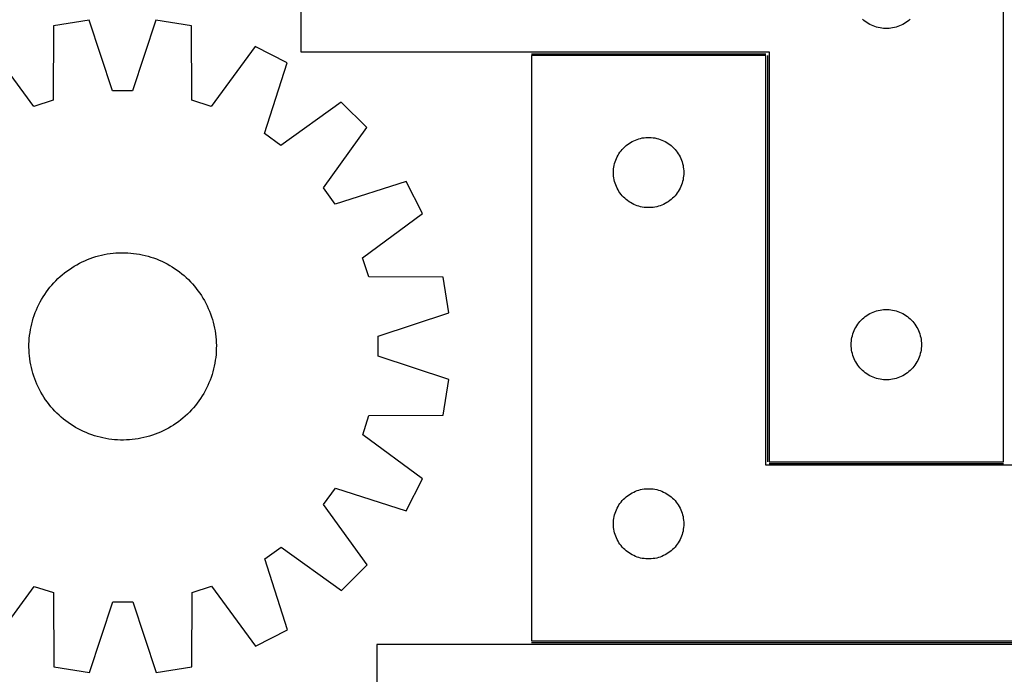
# Model space of a CAD drawing. Header units: millimetres. Extents: x 7 to 1493, y 7 to 2993.
# Tile 6 of 14: x 291 to 711, y 2367 to 2646. Entities that reach past the tile are written whole.
import ezdxf

# ---------------------------------------------------------------- set-up
doc = ezdxf.new("R2010")
doc.units = ezdxf.units.MM
doc.layers.add('COMMON', color=5, linetype='CONTINUOUS', true_color=0x0000ff)
doc.layers.add('CUT', color=7, linetype='CONTINUOUS', true_color=0x000000)

msp = doc.modelspace()

# ---------------------------------------------------------------- linework, layer by layer
at = {"layer": 'COMMON'}
for p, q in [((509.208277, 2631.657263), (609.208277, 2631.657263)), ((609.958277, 2630.907263), (609.958277, 2457.407264)), ((610.708278, 2456.657263), (710.708278, 2456.657263)), ((743.116119, 2380.157263), (509.208277, 2380.157263))]:
    msp.add_line(p, q, dxfattribs=at)
at = {"layer": 'CUT'}
for p, q in [((410.708278, 2707.407264), (410.708278, 2632.407264)), ((710.708278, 2457.407264), (710.708278, 2707.407264)), ((320.298349, 2645.938446), (305.103215, 2643.522162)), ((330.299204, 2615.789521), (320.298349, 2645.938446)), ((348.837191, 2645.956053), (338.873546, 2615.794811)), ((364.035296, 2643.558521), (348.837191, 2645.956053)), ((651.09938, 2645.889057), (650.519178, 2646.398984)), ((651.705064, 2645.409675), (651.09938, 2645.889057)), ((652.334622, 2644.962109), (651.705064, 2645.409675)), ((652.986386, 2644.547545), (652.334622, 2644.962109)), ((653.658627, 2644.167082), (652.986386, 2644.547545)), ((668.43017, 2644.547545), (667.757929, 2644.167082)), ((669.081934, 2644.962109), (668.43017, 2644.547545)), ((669.711492, 2645.409675), (669.081934, 2644.962109)), ((670.317176, 2645.889057), (669.711492, 2645.409675)), ((670.897378, 2646.398984), (670.317176, 2645.889057)), ((305.103215, 2643.522162), (304.947561, 2611.75818)), ((364.230144, 2611.794756), (364.035296, 2643.558521)), ((654.349562, 2643.82173), (653.658627, 2644.167082)), ((655.05736, 2643.512405), (654.349562, 2643.82173)), ((655.780142, 2643.239926), (655.05736, 2643.512405)), ((656.515994, 2643.005016), (655.780142, 2643.239926)), ((657.262962, 2642.808299), (656.515994, 2643.005016)), ((658.019067, 2642.650295), (657.262962, 2642.808299)), ((658.782303, 2642.531424), (658.019067, 2642.650295)), ((659.550646, 2642.452001), (658.782303, 2642.531424)), ((660.322059, 2642.412237), (659.550646, 2642.452001)), ((661.094497, 2642.412237), (660.322059, 2642.412237)), ((661.86591, 2642.452001), (661.094497, 2642.412237)), ((662.634253, 2642.531424), (661.86591, 2642.452001)), ((663.397489, 2642.650295), (662.634253, 2642.531424)), ((664.153594, 2642.808299), (663.397489, 2642.650295)), ((664.900563, 2643.005016), (664.153594, 2642.808299)), ((665.636414, 2643.239926), (664.900563, 2643.005016)), ((666.359196, 2643.512405), (665.636414, 2643.239926)), ((667.066994, 2643.82173), (666.359196, 2643.512405)), ((667.757929, 2644.167082), (667.066994, 2643.82173)), ((296.794512, 2609.103532), (277.966604, 2634.686429)), ((391.182789, 2634.756279), (372.386463, 2609.150169)), ((404.896167, 2627.779618), (391.182789, 2634.756279)), ((410.708278, 2632.407264), (610.708278, 2632.407264)), ((610.708278, 2632.407264), (610.708278, 2457.407264)), ((395.265935, 2597.510271), (404.896167, 2627.779618)), ((609.208277, 2630.907263), (509.208277, 2630.907263)), ((509.208277, 2630.907263), (509.208277, 2380.907263)), ((609.208277, 2455.907263), (609.208277, 2630.907263)), ((338.873546, 2615.794811), (330.299204, 2615.789521)), ((304.947561, 2611.75818), (296.794512, 2609.103532)), ((372.386463, 2609.150169), (364.230144, 2611.794756)), ((427.994925, 2611.019152), (402.205833, 2592.474679)), ((438.881216, 2600.146286), (427.994925, 2611.019152)), ((420.368578, 2574.334332), (438.881216, 2600.146286)), ((402.205833, 2592.474679), (395.265935, 2597.510271)), ((550.834621, 2593.352418), (551.486385, 2593.766983)), ((551.486385, 2593.766983), (552.158626, 2594.147445)), ((552.158626, 2594.147445), (552.849561, 2594.492797)), ((552.849561, 2594.492797), (553.557359, 2594.802123)), ((553.557359, 2594.802123), (554.280141, 2595.074602)), ((554.280141, 2595.074602), (555.015993, 2595.309511)), ((555.015993, 2595.309511), (555.762961, 2595.506229)), ((555.762961, 2595.506229), (556.519066, 2595.664232)), ((556.519066, 2595.664232), (557.282302, 2595.783103)), ((557.282302, 2595.783103), (558.050645, 2595.862526)), ((558.050645, 2595.862526), (558.822058, 2595.90229)), ((558.822058, 2595.90229), (559.594496, 2595.90229)), ((559.594496, 2595.90229), (560.365909, 2595.862526)), ((560.365909, 2595.862526), (561.134252, 2595.783103)), ((561.134252, 2595.783103), (561.897488, 2595.664232)), ((561.897488, 2595.664232), (562.653593, 2595.506229)), ((562.653593, 2595.506229), (563.400562, 2595.309511)), ((563.400562, 2595.309511), (564.136413, 2595.074602)), ((564.136413, 2595.074602), (564.859195, 2594.802123)), ((564.859195, 2594.802123), (565.566993, 2594.492797)), ((565.566993, 2594.492797), (566.257928, 2594.147445)), ((566.257928, 2594.147445), (566.930169, 2593.766983)), ((566.930169, 2593.766983), (567.581933, 2593.352418)), ((546.551644, 2588.957706), (546.982852, 2589.59858)), ((546.982852, 2589.59858), (547.44648, 2590.216405)), ((547.44648, 2590.216405), (547.941298, 2590.809545)), ((547.941298, 2590.809545), (548.465994, 2591.376425)), ((548.465994, 2591.376425), (549.019177, 2591.915544)), ((549.019177, 2591.915544), (549.599379, 2592.42547)), ((549.599379, 2592.42547), (550.205063, 2592.904852)), ((550.205063, 2592.904852), (550.834621, 2593.352418)), ((567.581933, 2593.352418), (568.211491, 2592.904852)), ((568.211491, 2592.904852), (568.817175, 2592.42547)), ((568.817175, 2592.42547), (569.397377, 2591.915544)), ((569.397377, 2591.915544), (569.95056, 2591.376425)), ((569.95056, 2591.376425), (570.475256, 2590.809545)), ((570.475256, 2590.809545), (570.970074, 2590.216405)), ((570.970074, 2590.216405), (571.433702, 2589.59858)), ((571.433702, 2589.59858), (571.86491, 2588.957706)), ((544.702861, 2584.72733), (544.918746, 2585.468986)), ((544.918746, 2585.468986), (545.172525, 2586.198544)), ((545.172525, 2586.198544), (545.463523, 2586.914072)), ((545.463523, 2586.914072), (545.790971, 2587.61367)), ((545.790971, 2587.61367), (546.153998, 2588.295484)), ((546.153998, 2588.295484), (546.551644, 2588.957706)), ((571.86491, 2588.957706), (572.262556, 2588.295484)), ((572.262556, 2588.295484), (572.625583, 2587.61367)), ((572.625583, 2587.61367), (572.953031, 2586.914072)), ((572.953031, 2586.914072), (573.244029, 2586.198544)), ((573.244029, 2586.198544), (573.497808, 2585.468986)), ((573.497808, 2585.468986), (573.713693, 2584.72733)), ((544.208277, 2580.907263), (544.228166, 2581.679444)), ((544.228166, 2581.679444), (544.287779, 2582.449578)), ((544.287779, 2582.449578), (544.386959, 2583.215622)), ((544.386959, 2583.215622), (544.525442, 2583.975544)), ((544.525442, 2583.975544), (544.702861, 2584.72733)), ((573.713693, 2584.72733), (573.891112, 2583.975544)), ((573.891112, 2583.975544), (574.029595, 2583.215622)), ((574.029595, 2583.215622), (574.128775, 2582.449578)), ((574.128775, 2582.449578), (574.188388, 2581.679444)), ((574.188388, 2581.679444), (574.208277, 2580.907263)), ((455.670171, 2577.068227), (425.41273, 2567.400652)), ((462.663749, 2563.363468), (455.670171, 2577.068227)), ((544.228166, 2580.135082), (544.208277, 2580.907263)), ((544.287779, 2579.364948), (544.228166, 2580.135082)), ((544.386959, 2578.598904), (544.287779, 2579.364948)), ((544.525442, 2577.838982), (544.386959, 2578.598904)), ((544.702861, 2577.087196), (544.525442, 2577.838982)), ((544.918746, 2576.345541), (544.702861, 2577.087196)), ((573.713693, 2577.087196), (573.497808, 2576.345541)), ((573.891112, 2577.838982), (573.713693, 2577.087196)), ((574.029595, 2578.598904), (573.891112, 2577.838982)), ((574.128775, 2579.364948), (574.029595, 2578.598904)), ((574.188388, 2580.135082), (574.128775, 2579.364948)), ((574.208277, 2580.907263), (574.188388, 2580.135082)), ((425.41273, 2567.400652), (420.368578, 2574.334332)), ((545.172525, 2575.615982), (544.918746, 2576.345541)), ((545.463523, 2574.900455), (545.172525, 2575.615982)), ((545.790971, 2574.200856), (545.463523, 2574.900455)), ((546.153998, 2573.519042), (545.790971, 2574.200856)), ((546.551644, 2572.85682), (546.153998, 2573.519042)), ((546.982852, 2572.215947), (546.551644, 2572.85682)), ((571.86491, 2572.85682), (571.433702, 2572.215947)), ((572.262556, 2573.519042), (571.86491, 2572.85682)), ((572.625583, 2574.200856), (572.262556, 2573.519042)), ((572.953031, 2574.900455), (572.625583, 2574.200856)), ((573.244029, 2575.615982), (572.953031, 2574.900455)), ((573.497808, 2576.345541), (573.244029, 2575.615982)), ((547.44648, 2571.598121), (546.982852, 2572.215947)), ((547.941298, 2571.004981), (547.44648, 2571.598121)), ((548.465994, 2570.438101), (547.941298, 2571.004981)), ((549.019177, 2569.898983), (548.465994, 2570.438101)), ((549.599379, 2569.389056), (549.019177, 2569.898983)), ((550.205063, 2568.909674), (549.599379, 2569.389056)), ((550.834621, 2568.462108), (550.205063, 2568.909674)), ((568.211491, 2568.909674), (567.581933, 2568.462108)), ((568.817175, 2569.389056), (568.211491, 2568.909674)), ((569.397377, 2569.898983), (568.817175, 2569.389056)), ((569.95056, 2570.438101), (569.397377, 2569.898983)), ((570.475256, 2571.004981), (569.95056, 2570.438101)), ((570.970074, 2571.598121), (570.475256, 2571.004981)), ((571.433702, 2572.215947), (570.970074, 2571.598121)), ((551.486385, 2568.047544), (550.834621, 2568.462108)), ((552.158626, 2567.667081), (551.486385, 2568.047544)), ((552.849561, 2567.321729), (552.158626, 2567.667081)), ((553.557359, 2567.012404), (552.849561, 2567.321729)), ((554.280141, 2566.739925), (553.557359, 2567.012404)), ((555.015993, 2566.505015), (554.280141, 2566.739925)), ((555.762961, 2566.308298), (555.015993, 2566.505015)), ((556.519066, 2566.150294), (555.762961, 2566.308298)), ((557.282302, 2566.031423), (556.519066, 2566.150294)), ((558.050645, 2565.952), (557.282302, 2566.031423)), ((558.822058, 2565.912236), (558.050645, 2565.952)), ((559.594496, 2565.912236), (558.822058, 2565.912236)), ((560.365909, 2565.952), (559.594496, 2565.912236)), ((561.134252, 2566.031423), (560.365909, 2565.952)), ((561.897488, 2566.150294), (561.134252, 2566.031423)), ((562.653593, 2566.308298), (561.897488, 2566.150294)), ((563.400562, 2566.505015), (562.653593, 2566.308298)), ((564.136413, 2566.739925), (563.400562, 2566.505015)), ((564.859195, 2567.012404), (564.136413, 2566.739925)), ((565.566993, 2567.321729), (564.859195, 2567.012404)), ((566.257928, 2567.667081), (565.566993, 2567.321729)), ((566.930169, 2568.047544), (566.257928, 2567.667081)), ((567.581933, 2568.462108), (566.930169, 2568.047544)), ((437.080852, 2544.53556), (462.663749, 2563.363468)), ((318.457384, 2543.250677), (319.614202, 2543.741368)), ((319.614202, 2543.741368), (320.785863, 2544.195481)), ((320.785863, 2544.195481), (321.97121, 2544.612566)), ((321.97121, 2544.612566), (323.169072, 2544.992214)), ((323.169072, 2544.992214), (324.378269, 2545.334048)), ((324.378269, 2545.334048), (325.597606, 2545.637732)), ((325.597606, 2545.637732), (326.82588, 2545.902965)), ((326.82588, 2545.902965), (328.06188, 2546.129487)), ((328.06188, 2546.129487), (329.304384, 2546.317073)), ((329.304384, 2546.317073), (330.552168, 2546.465539)), ((330.552168, 2546.465539), (331.804, 2546.574737)), ((331.804, 2546.574737), (333.058644, 2546.644561)), ((333.058644, 2546.644561), (334.314862, 2546.674941)), ((334.314862, 2546.674941), (335.571415, 2546.665847)), ((335.571415, 2546.665847), (336.827061, 2546.617288)), ((336.827061, 2546.617288), (338.080563, 2546.529313)), ((338.080563, 2546.529313), (339.330683, 2546.402007)), ((339.330683, 2546.402007), (340.576188, 2546.235498)), ((340.576188, 2546.235498), (341.815847, 2546.029948)), ((341.815847, 2546.029948), (343.048439, 2545.78556)), ((343.048439, 2545.78556), (344.272746, 2545.502577)), ((344.272746, 2545.502577), (345.48756, 2545.181277)), ((345.48756, 2545.181277), (346.691682, 2544.821977)), ((346.691682, 2544.821977), (347.883924, 2544.425032)), ((347.883924, 2544.425032), (349.06311, 2543.990834)), ((349.06311, 2543.990834), (350.228075, 2543.519811)), ((350.228075, 2543.519811), (351.377671, 2543.012428)), ((439.7355, 2536.382511), (437.080852, 2544.53556)), ((310.869007, 2538.836733), (311.890925, 2539.567959)), ((311.890925, 2539.567959), (312.935306, 2540.266725)), ((312.935306, 2540.266725), (314.001121, 2540.932341)), ((314.001121, 2540.932341), (315.087318, 2541.564151)), ((315.087318, 2541.564151), (316.192824, 2542.161531)), ((316.192824, 2542.161531), (317.316549, 2542.723891)), ((317.316549, 2542.723891), (318.457384, 2543.250677)), ((351.377671, 2543.012428), (352.510761, 2542.469186)), ((352.510761, 2542.469186), (353.626229, 2541.89062)), ((353.626229, 2541.89062), (354.722974, 2541.277302)), ((354.722974, 2541.277302), (355.799912, 2540.629838)), ((355.799912, 2540.629838), (356.855982, 2539.948865)), ((356.855982, 2539.948865), (357.89014, 2539.235056)), ((357.89014, 2539.235056), (358.901367, 2538.489116)), ((306.130848, 2534.720041), (307.025795, 2535.602127)), ((307.025795, 2535.602127), (307.948007, 2536.455667)), ((307.948007, 2536.455667), (308.896575, 2537.279819)), ((308.896575, 2537.279819), (309.870562, 2538.073769)), ((309.870562, 2538.073769), (310.869007, 2538.836733)), ((358.901367, 2538.489116), (359.888665, 2537.711781)), ((359.888665, 2537.711781), (360.851059, 2536.903817)), ((360.851059, 2536.903817), (361.787599, 2536.066023)), ((361.787599, 2536.066023), (362.697361, 2535.199224)), ((362.697361, 2535.199224), (363.579447, 2534.304277)), ((471.499482, 2536.226858), (439.7355, 2536.382511)), ((473.915766, 2521.031723), (471.499482, 2536.226858)), ((302.095016, 2529.91282), (302.840956, 2530.924047)), ((302.840956, 2530.924047), (303.618291, 2531.911345)), ((303.618291, 2531.911345), (304.426255, 2532.873739)), ((304.426255, 2532.873739), (305.264049, 2533.810279)), ((305.264049, 2533.810279), (306.130848, 2534.720041)), ((363.579447, 2534.304277), (364.432987, 2533.382065)), ((364.432987, 2533.382065), (365.257139, 2532.433497)), ((365.257139, 2532.433497), (366.051089, 2531.45951)), ((366.051089, 2531.45951), (366.814053, 2530.461065)), ((299.439452, 2525.648909), (300.05277, 2526.745654)), ((300.05277, 2526.745654), (300.700234, 2527.822592)), ((300.700234, 2527.822592), (301.381207, 2528.878662)), ((301.381207, 2528.878662), (302.095016, 2529.91282)), ((366.814053, 2530.461065), (367.545279, 2529.439147)), ((367.545279, 2529.439147), (368.244045, 2528.394766)), ((368.244045, 2528.394766), (368.909661, 2527.328951)), ((368.909661, 2527.328951), (369.541471, 2526.242754)), ((297.810261, 2522.250755), (298.317644, 2523.400351)), ((298.317644, 2523.400351), (298.860886, 2524.533441)), ((298.860886, 2524.533441), (299.439452, 2525.648909)), ((369.541471, 2526.242754), (370.138851, 2525.137248)), ((370.138851, 2525.137248), (370.701211, 2524.013523)), ((370.701211, 2524.013523), (371.227997, 2522.872688)), ((371.227997, 2522.872688), (371.718688, 2521.71587)), ((658.019067, 2522.164233), (658.782303, 2522.283104)), ((658.782303, 2522.283104), (659.550646, 2522.362527)), ((659.550646, 2522.362527), (660.322059, 2522.402291)), ((660.322059, 2522.402291), (661.094497, 2522.402291)), ((661.094497, 2522.402291), (661.86591, 2522.362527)), ((661.86591, 2522.362527), (662.634253, 2522.283104)), ((662.634253, 2522.283104), (663.397489, 2522.164233)), ((296.148795, 2517.51024), (296.508095, 2518.714362)), ((296.508095, 2518.714362), (296.90504, 2519.906604)), ((296.90504, 2519.906604), (297.339238, 2521.08579)), ((297.339238, 2521.08579), (297.810261, 2522.250755)), ((371.718688, 2521.71587), (372.172801, 2520.544209)), ((372.172801, 2520.544209), (372.589886, 2519.358863)), ((372.589886, 2519.358863), (372.969534, 2518.161)), ((372.969534, 2518.161), (373.311368, 2516.951803)), ((443.766841, 2511.030868), (473.915766, 2521.031723)), ((649.965995, 2517.876426), (650.519178, 2518.415545)), ((650.519178, 2518.415545), (651.09938, 2518.925471)), ((651.09938, 2518.925471), (651.705064, 2519.404853)), ((651.705064, 2519.404853), (652.334622, 2519.852419)), ((652.334622, 2519.852419), (652.986386, 2520.266984)), ((652.986386, 2520.266984), (653.658627, 2520.647446)), ((653.658627, 2520.647446), (654.349562, 2520.992798)), ((654.349562, 2520.992798), (655.05736, 2521.302124)), ((655.05736, 2521.302124), (655.780142, 2521.574603)), ((655.780142, 2521.574603), (656.515994, 2521.809512)), ((656.515994, 2521.809512), (657.262962, 2522.00623)), ((657.262962, 2522.00623), (658.019067, 2522.164233)), ((663.397489, 2522.164233), (664.153594, 2522.00623)), ((664.153594, 2522.00623), (664.900563, 2521.809512)), ((664.900563, 2521.809512), (665.636414, 2521.574603)), ((665.636414, 2521.574603), (666.359196, 2521.302124)), ((666.359196, 2521.302124), (667.066994, 2520.992798)), ((667.066994, 2520.992798), (667.757929, 2520.647446)), ((667.757929, 2520.647446), (668.43017, 2520.266984)), ((668.43017, 2520.266984), (669.081934, 2519.852419)), ((669.081934, 2519.852419), (669.711492, 2519.404853)), ((669.711492, 2519.404853), (670.317176, 2518.925471)), ((670.317176, 2518.925471), (670.897378, 2518.415545)), ((670.897378, 2518.415545), (671.450561, 2517.876426)), ((295.300125, 2513.838527), (295.544512, 2515.071119)), ((295.544512, 2515.071119), (295.827495, 2516.295426)), ((295.827495, 2516.295426), (296.148795, 2517.51024)), ((373.311368, 2516.951803), (373.615052, 2515.732466)), ((373.615052, 2515.732466), (373.880285, 2514.504192)), ((373.880285, 2514.504192), (374.106807, 2513.268192)), ((646.963524, 2513.414073), (647.290972, 2514.113671)), ((647.290972, 2514.113671), (647.653999, 2514.795485)), ((647.653999, 2514.795485), (648.051645, 2515.457707)), ((648.051645, 2515.457707), (648.482853, 2516.098581)), ((648.482853, 2516.098581), (648.946481, 2516.716406)), ((648.946481, 2516.716406), (649.441299, 2517.309546)), ((649.441299, 2517.309546), (649.965995, 2517.876426)), ((671.450561, 2517.876426), (671.975257, 2517.309546)), ((671.975257, 2517.309546), (672.470075, 2516.716406)), ((672.470075, 2516.716406), (672.933703, 2516.098581)), ((672.933703, 2516.098581), (673.364911, 2515.457707)), ((673.364911, 2515.457707), (673.762557, 2514.795485)), ((673.762557, 2514.795485), (674.125584, 2514.113671)), ((674.125584, 2514.113671), (674.453032, 2513.414073)), ((294.712784, 2508.849741), (294.800759, 2510.103243)), ((294.800759, 2510.103243), (294.928065, 2511.353363)), ((294.928065, 2511.353363), (295.094575, 2512.598868)), ((295.094575, 2512.598868), (295.300125, 2513.838527)), ((374.106807, 2513.268192), (374.294393, 2512.025688)), ((374.294393, 2512.025688), (374.442859, 2510.777904)), ((374.442859, 2510.777904), (374.552057, 2509.526072)), ((443.772131, 2502.456526), (443.766841, 2511.030868)), ((645.78778, 2508.949579), (645.88696, 2509.715623)), ((645.88696, 2509.715623), (646.025443, 2510.475545)), ((646.025443, 2510.475545), (646.202862, 2511.227331)), ((646.202862, 2511.227331), (646.418747, 2511.968987)), ((646.418747, 2511.968987), (646.672526, 2512.698545)), ((646.672526, 2512.698545), (646.963524, 2513.414073)), ((674.453032, 2513.414073), (674.74403, 2512.698545)), ((674.74403, 2512.698545), (674.997809, 2511.968987)), ((674.997809, 2511.968987), (675.213694, 2511.227331)), ((675.213694, 2511.227331), (675.391113, 2510.475545)), ((675.391113, 2510.475545), (675.529596, 2509.715623)), ((675.529596, 2509.715623), (675.628776, 2508.949579)), ((294.655131, 2506.337542), (294.664225, 2507.594095)), ((294.685511, 2505.081324), (294.655131, 2506.337542)), ((294.664225, 2507.594095), (294.712784, 2508.849741)), ((374.552057, 2509.526072), (374.621881, 2508.271428)), ((374.643167, 2505.758658), (374.594608, 2504.503011)), ((374.621881, 2508.271428), (374.652261, 2507.01521)), ((374.652261, 2507.01521), (374.643167, 2505.758658)), ((645.708278, 2507.407264), (645.728167, 2508.179445)), ((645.728167, 2506.635083), (645.708278, 2507.407264)), ((645.728167, 2508.179445), (645.78778, 2508.949579)), ((645.78778, 2505.864949), (645.728167, 2506.635083)), ((645.88696, 2505.098905), (645.78778, 2505.864949)), ((675.628776, 2505.864949), (675.529596, 2505.098905)), ((675.628776, 2508.949579), (675.688389, 2508.179445)), ((675.688389, 2506.635083), (675.628776, 2505.864949)), ((675.688389, 2508.179445), (675.708278, 2507.407264)), ((675.708278, 2507.407264), (675.688389, 2506.635083)), ((294.755335, 2503.82668), (294.685511, 2505.081324)), ((294.864533, 2502.574848), (294.755335, 2503.82668)), ((295.012999, 2501.327064), (294.864533, 2502.574848)), ((295.200585, 2500.08456), (295.012999, 2501.327064)), ((374.379327, 2501.999389), (374.212818, 2500.753884)), ((374.506633, 2503.249509), (374.379327, 2501.999389)), ((374.594608, 2504.503011), (374.506633, 2503.249509)), ((473.933373, 2492.492881), (443.772131, 2502.456526)), ((646.025443, 2504.338983), (645.88696, 2505.098905)), ((646.202862, 2503.587197), (646.025443, 2504.338983)), ((646.418747, 2502.845542), (646.202862, 2503.587197)), ((646.672526, 2502.115983), (646.418747, 2502.845542)), ((646.963524, 2501.400456), (646.672526, 2502.115983)), ((647.290972, 2500.700857), (646.963524, 2501.400456)), ((674.453032, 2501.400456), (674.125584, 2500.700857)), ((674.74403, 2502.115983), (674.453032, 2501.400456)), ((674.997809, 2502.845542), (674.74403, 2502.115983)), ((675.213694, 2503.587197), (674.997809, 2502.845542)), ((675.391113, 2504.338983), (675.213694, 2503.587197)), ((675.529596, 2505.098905), (675.391113, 2504.338983)), ((295.427107, 2498.84856), (295.200585, 2500.08456)), ((295.69234, 2497.620286), (295.427107, 2498.84856)), ((295.996024, 2496.400949), (295.69234, 2497.620286)), ((373.76288, 2498.281633), (373.479897, 2497.057326)), ((374.007268, 2499.514225), (373.76288, 2498.281633)), ((374.212818, 2500.753884), (374.007268, 2499.514225)), ((647.653999, 2500.019043), (647.290972, 2500.700857)), ((648.051645, 2499.356821), (647.653999, 2500.019043)), ((648.482853, 2498.715948), (648.051645, 2499.356821)), ((648.946481, 2498.098122), (648.482853, 2498.715948)), ((649.441299, 2497.504982), (648.946481, 2498.098122)), ((649.965995, 2496.938102), (649.441299, 2497.504982)), ((671.975257, 2497.504982), (671.450561, 2496.938102)), ((672.470075, 2498.098122), (671.975257, 2497.504982)), ((672.933703, 2498.715948), (672.470075, 2498.098122)), ((673.364911, 2499.356821), (672.933703, 2498.715948)), ((673.762557, 2500.019043), (673.364911, 2499.356821)), ((674.125584, 2500.700857), (673.762557, 2500.019043)), ((296.337858, 2495.191752), (295.996024, 2496.400949)), ((296.717506, 2493.99389), (296.337858, 2495.191752)), ((297.134591, 2492.808543), (296.717506, 2493.99389)), ((372.402352, 2493.446148), (371.968154, 2492.266962)), ((372.799297, 2494.63839), (372.402352, 2493.446148)), ((373.158597, 2495.842512), (372.799297, 2494.63839)), ((373.479897, 2497.057326), (373.158597, 2495.842512)), ((650.519178, 2496.398984), (649.965995, 2496.938102)), ((651.09938, 2495.889057), (650.519178, 2496.398984)), ((651.705064, 2495.409675), (651.09938, 2495.889057)), ((652.334622, 2494.962109), (651.705064, 2495.409675)), ((652.986386, 2494.547545), (652.334622, 2494.962109)), ((653.658627, 2494.167082), (652.986386, 2494.547545)), ((654.349562, 2493.82173), (653.658627, 2494.167082)), ((655.05736, 2493.512405), (654.349562, 2493.82173)), ((655.780142, 2493.239926), (655.05736, 2493.512405)), ((656.515994, 2493.005016), (655.780142, 2493.239926)), ((657.262962, 2492.808299), (656.515994, 2493.005016)), ((664.900563, 2493.005016), (664.153594, 2492.808299)), ((665.636414, 2493.239926), (664.900563, 2493.005016)), ((666.359196, 2493.512405), (665.636414, 2493.239926)), ((667.066994, 2493.82173), (666.359196, 2493.512405)), ((667.757929, 2494.167082), (667.066994, 2493.82173)), ((668.43017, 2494.547545), (667.757929, 2494.167082)), ((669.081934, 2494.962109), (668.43017, 2494.547545)), ((669.711492, 2495.409675), (669.081934, 2494.962109)), ((670.317176, 2495.889057), (669.711492, 2495.409675)), ((670.897378, 2496.398984), (670.317176, 2495.889057)), ((671.450561, 2496.938102), (670.897378, 2496.398984)), ((297.588704, 2491.636882), (297.134591, 2492.808543)), ((298.079395, 2490.480064), (297.588704, 2491.636882)), ((298.606181, 2489.339229), (298.079395, 2490.480064)), ((299.168541, 2488.215504), (298.606181, 2489.339229)), ((370.446506, 2488.819311), (369.86794, 2487.703843)), ((370.989748, 2489.952402), (370.446506, 2488.819311)), ((371.497131, 2491.101997), (370.989748, 2489.952402)), ((371.968154, 2492.266962), (371.497131, 2491.101997)), ((471.535841, 2477.294776), (473.933373, 2492.492881)), ((658.019067, 2492.650295), (657.262962, 2492.808299)), ((658.782303, 2492.531424), (658.019067, 2492.650295)), ((659.550646, 2492.452001), (658.782303, 2492.531424)), ((660.322059, 2492.412237), (659.550646, 2492.452001)), ((661.094497, 2492.412237), (660.322059, 2492.412237)), ((661.86591, 2492.452001), (661.094497, 2492.412237)), ((662.634253, 2492.531424), (661.86591, 2492.452001)), ((663.397489, 2492.650295), (662.634253, 2492.531424)), ((664.153594, 2492.808299), (663.397489, 2492.650295)), ((299.765921, 2487.109998), (299.168541, 2488.215504)), ((300.397731, 2486.023801), (299.765921, 2487.109998)), ((301.063347, 2484.957986), (300.397731, 2486.023801)), ((301.762113, 2483.913605), (301.063347, 2484.957986)), ((367.926185, 2484.474091), (367.212376, 2483.439932)), ((368.607158, 2485.53016), (367.926185, 2484.474091)), ((369.254622, 2486.607099), (368.607158, 2485.53016)), ((369.86794, 2487.703843), (369.254622, 2486.607099)), ((302.493339, 2482.891687), (301.762113, 2483.913605)), ((303.256303, 2481.893242), (302.493339, 2482.891687)), ((304.050253, 2480.919255), (303.256303, 2481.893242)), ((304.874405, 2479.970687), (304.050253, 2480.919255)), ((364.881137, 2480.479014), (364.043343, 2479.542474)), ((365.689101, 2481.441407), (364.881137, 2480.479014)), ((366.466436, 2482.428705), (365.689101, 2481.441407)), ((367.212376, 2483.439932), (366.466436, 2482.428705)), ((305.727945, 2479.048475), (304.874405, 2479.970687)), ((306.610031, 2478.153528), (305.727945, 2479.048475)), ((307.519794, 2477.286729), (306.610031, 2478.153528)), ((308.456334, 2476.448935), (307.519794, 2477.286729)), ((309.418727, 2475.640971), (308.456334, 2476.448935)), ((360.410817, 2476.072933), (359.43683, 2475.278983)), ((361.359385, 2476.897085), (360.410817, 2476.072933)), ((362.281597, 2477.750625), (361.359385, 2476.897085)), ((363.176544, 2478.632711), (362.281597, 2477.750625)), ((364.043343, 2479.542474), (363.176544, 2478.632711)), ((437.127489, 2468.943609), (439.772076, 2477.099928)), ((439.772076, 2477.099928), (471.535841, 2477.294776)), ((310.406025, 2474.863636), (309.418727, 2475.640971)), ((311.417252, 2474.117696), (310.406025, 2474.863636)), ((312.451411, 2473.403887), (311.417252, 2474.117696)), ((313.50748, 2472.722914), (312.451411, 2473.403887)), ((314.584419, 2472.07545), (313.50748, 2472.722914)), ((315.681163, 2471.462132), (314.584419, 2472.07545)), ((355.306271, 2472.420411), (354.220074, 2471.788601)), ((356.372086, 2473.086027), (355.306271, 2472.420411)), ((357.416467, 2473.784793), (356.372086, 2473.086027)), ((358.438385, 2474.516019), (357.416467, 2473.784793)), ((359.43683, 2475.278983), (358.438385, 2474.516019)), ((316.796631, 2470.883566), (315.681163, 2471.462132)), ((317.929722, 2470.340324), (316.796631, 2470.883566)), ((319.079317, 2469.832941), (317.929722, 2470.340324)), ((320.244282, 2469.361918), (319.079317, 2469.832941)), ((321.423468, 2468.92772), (320.244282, 2469.361918)), ((322.61571, 2468.530775), (321.423468, 2468.92772)), ((323.819832, 2468.171475), (322.61571, 2468.530775)), ((325.034646, 2467.850175), (323.819832, 2468.171475)), ((326.258953, 2467.567192), (325.034646, 2467.850175)), ((343.709786, 2467.71502), (342.481512, 2467.449787)), ((344.929123, 2468.018704), (343.709786, 2467.71502)), ((346.13832, 2468.360538), (344.929123, 2468.018704)), ((347.336183, 2468.740186), (346.13832, 2468.360538)), ((348.521529, 2469.157271), (347.336183, 2468.740186)), ((349.69319, 2469.611384), (348.521529, 2469.157271)), ((350.850008, 2470.102075), (349.69319, 2469.611384)), ((351.990843, 2470.628861), (350.850008, 2470.102075)), ((353.114568, 2471.191221), (351.990843, 2470.628861)), ((354.220074, 2471.788601), (353.114568, 2471.191221)), ((462.733599, 2450.147283), (437.127489, 2468.943609)), ((327.491545, 2467.322805), (326.258953, 2467.567192)), ((328.731204, 2467.117255), (327.491545, 2467.322805)), ((329.976709, 2466.950745), (328.731204, 2467.117255)), ((331.226829, 2466.823439), (329.976709, 2466.950745)), ((332.480331, 2466.735464), (331.226829, 2466.823439)), ((333.735977, 2466.686905), (332.480331, 2466.735464)), ((334.99253, 2466.677811), (333.735977, 2466.686905)), ((336.248748, 2466.708191), (334.99253, 2466.677811)), ((337.503392, 2466.778015), (336.248748, 2466.708191)), ((338.755224, 2466.887213), (337.503392, 2466.778015)), ((340.003008, 2467.035679), (338.755224, 2466.887213)), ((341.245512, 2467.223265), (340.003008, 2467.035679)), ((342.481512, 2467.449787), (341.245512, 2467.223265)), ((809.208277, 2455.907263), (609.208277, 2455.907263)), ((610.708278, 2457.407264), (710.708278, 2457.407264)), ((455.756938, 2436.433905), (462.733599, 2450.147283)), ((420.451999, 2439.124239), (425.487591, 2446.064137)), ((425.487591, 2446.064137), (455.756938, 2436.433905)), ((549.019177, 2441.915544), (549.599379, 2442.42547)), ((549.599379, 2442.42547), (550.205063, 2442.904852)), ((550.205063, 2442.904852), (550.834621, 2443.352418)), ((550.834621, 2443.352418), (551.486385, 2443.766983)), ((551.486385, 2443.766983), (552.158626, 2444.147445)), ((552.158626, 2444.147445), (552.849561, 2444.492797)), ((552.849561, 2444.492797), (553.557359, 2444.802123)), ((553.557359, 2444.802123), (554.280141, 2445.074602)), ((554.280141, 2445.074602), (555.015993, 2445.309511)), ((555.015993, 2445.309511), (555.762961, 2445.506229)), ((555.762961, 2445.506229), (556.519066, 2445.664232)), ((556.519066, 2445.664232), (557.282302, 2445.783103)), ((557.282302, 2445.783103), (558.050645, 2445.862526)), ((558.050645, 2445.862526), (558.822058, 2445.90229)), ((558.822058, 2445.90229), (559.594496, 2445.90229)), ((559.594496, 2445.90229), (560.365909, 2445.862526)), ((560.365909, 2445.862526), (561.134252, 2445.783103)), ((561.134252, 2445.783103), (561.897488, 2445.664232)), ((561.897488, 2445.664232), (562.653593, 2445.506229)), ((562.653593, 2445.506229), (563.400562, 2445.309511)), ((563.400562, 2445.309511), (564.136413, 2445.074602)), ((564.136413, 2445.074602), (564.859195, 2444.802123)), ((564.859195, 2444.802123), (565.566993, 2444.492797)), ((565.566993, 2444.492797), (566.257928, 2444.147445)), ((566.257928, 2444.147445), (566.930169, 2443.766983)), ((566.930169, 2443.766983), (567.581933, 2443.352418)), ((567.581933, 2443.352418), (568.211491, 2442.904852)), ((568.211491, 2442.904852), (568.817175, 2442.42547)), ((568.817175, 2442.42547), (569.397377, 2441.915544)), ((438.996472, 2413.335147), (420.451999, 2439.124239)), ((545.790971, 2437.61367), (546.153998, 2438.295484)), ((546.153998, 2438.295484), (546.551644, 2438.957706)), ((546.551644, 2438.957706), (546.982852, 2439.59858)), ((546.982852, 2439.59858), (547.44648, 2440.216405)), ((547.44648, 2440.216405), (547.941298, 2440.809545)), ((547.941298, 2440.809545), (548.465994, 2441.376425)), ((548.465994, 2441.376425), (549.019177, 2441.915544)), ((569.397377, 2441.915544), (569.95056, 2441.376425)), ((569.95056, 2441.376425), (570.475256, 2440.809545)), ((570.475256, 2440.809545), (570.970074, 2440.216405)), ((570.970074, 2440.216405), (571.433702, 2439.59858)), ((571.433702, 2439.59858), (571.86491, 2438.957706)), ((571.86491, 2438.957706), (572.262556, 2438.295484)), ((572.262556, 2438.295484), (572.625583, 2437.61367)), ((544.525442, 2433.975544), (544.702861, 2434.72733)), ((544.702861, 2434.72733), (544.918746, 2435.468986)), ((544.918746, 2435.468986), (545.172525, 2436.198544)), ((545.172525, 2436.198544), (545.463523, 2436.914072)), ((545.463523, 2436.914072), (545.790971, 2437.61367)), ((572.625583, 2437.61367), (572.953031, 2436.914072)), ((572.953031, 2436.914072), (573.244029, 2436.198544)), ((573.244029, 2436.198544), (573.497808, 2435.468986)), ((573.497808, 2435.468986), (573.713693, 2434.72733)), ((573.713693, 2434.72733), (573.891112, 2433.975544)), ((544.208277, 2430.907263), (544.228166, 2431.679444)), ((544.228166, 2430.135082), (544.208277, 2430.907263)), ((544.228166, 2431.679444), (544.287779, 2432.449578)), ((544.287779, 2429.364948), (544.228166, 2430.135082)), ((544.287779, 2432.449578), (544.386959, 2433.215622)), ((544.386959, 2433.215622), (544.525442, 2433.975544)), ((573.891112, 2433.975544), (574.029595, 2433.215622)), ((574.029595, 2433.215622), (574.128775, 2432.449578)), ((574.128775, 2432.449578), (574.188388, 2431.679444)), ((574.188388, 2430.135082), (574.128775, 2429.364948)), ((574.188388, 2431.679444), (574.208277, 2430.907263)), ((574.208277, 2430.907263), (574.188388, 2430.135082)), ((544.386959, 2428.598904), (544.287779, 2429.364948)), ((544.525442, 2427.838982), (544.386959, 2428.598904)), ((544.702861, 2427.087196), (544.525442, 2427.838982)), ((544.918746, 2426.345541), (544.702861, 2427.087196)), ((545.172525, 2425.615982), (544.918746, 2426.345541)), ((545.463523, 2424.900455), (545.172525, 2425.615982)), ((573.244029, 2425.615982), (572.953031, 2424.900455)), ((573.497808, 2426.345541), (573.244029, 2425.615982)), ((573.713693, 2427.087196), (573.497808, 2426.345541)), ((573.891112, 2427.838982), (573.713693, 2427.087196)), ((574.029595, 2428.598904), (573.891112, 2427.838982)), ((574.128775, 2429.364948), (574.029595, 2428.598904)), ((545.790971, 2424.200856), (545.463523, 2424.900455)), ((546.153998, 2423.519042), (545.790971, 2424.200856)), ((546.551644, 2422.85682), (546.153998, 2423.519042)), ((546.982852, 2422.215947), (546.551644, 2422.85682)), ((547.44648, 2421.598121), (546.982852, 2422.215947)), ((547.941298, 2421.004981), (547.44648, 2421.598121)), ((570.970074, 2421.598121), (570.475256, 2421.004981)), ((571.433702, 2422.215947), (570.970074, 2421.598121)), ((571.86491, 2422.85682), (571.433702, 2422.215947)), ((572.262556, 2423.519042), (571.86491, 2422.85682)), ((572.625583, 2424.200856), (572.262556, 2423.519042)), ((572.953031, 2424.900455), (572.625583, 2424.200856)), ((395.377972, 2415.917342), (402.311651, 2420.961494)), ((402.311651, 2420.961494), (428.123606, 2402.448856)), ((548.465994, 2420.438101), (547.941298, 2421.004981)), ((549.019177, 2419.898983), (548.465994, 2420.438101)), ((549.599379, 2419.389056), (549.019177, 2419.898983)), ((550.205063, 2418.909674), (549.599379, 2419.389056)), ((550.834621, 2418.462108), (550.205063, 2418.909674)), ((551.486385, 2418.047544), (550.834621, 2418.462108)), ((552.158626, 2417.667081), (551.486385, 2418.047544)), ((552.849561, 2417.321729), (552.158626, 2417.667081)), ((553.557359, 2417.012404), (552.849561, 2417.321729)), ((565.566993, 2417.321729), (564.859195, 2417.012404)), ((566.257928, 2417.667081), (565.566993, 2417.321729)), ((566.930169, 2418.047544), (566.257928, 2417.667081)), ((567.581933, 2418.462108), (566.930169, 2418.047544)), ((568.211491, 2418.909674), (567.581933, 2418.462108)), ((568.817175, 2419.389056), (568.211491, 2418.909674)), ((569.397377, 2419.898983), (568.817175, 2419.389056)), ((569.95056, 2420.438101), (569.397377, 2419.898983)), ((570.475256, 2421.004981), (569.95056, 2420.438101)), ((405.045547, 2385.659901), (395.377972, 2415.917342)), ((428.123606, 2402.448856), (438.996472, 2413.335147)), ((554.280141, 2416.739925), (553.557359, 2417.012404)), ((555.015993, 2416.505015), (554.280141, 2416.739925)), ((555.762961, 2416.308298), (555.015993, 2416.505015)), ((556.519066, 2416.150294), (555.762961, 2416.308298)), ((557.282302, 2416.031423), (556.519066, 2416.150294)), ((558.050645, 2415.952), (557.282302, 2416.031423)), ((558.822058, 2415.912236), (558.050645, 2415.952)), ((559.594496, 2415.912236), (558.822058, 2415.912236)), ((560.365909, 2415.952), (559.594496, 2415.912236)), ((561.134252, 2416.031423), (560.365909, 2415.952)), ((561.897488, 2416.150294), (561.134252, 2416.031423)), ((562.653593, 2416.308298), (561.897488, 2416.150294)), ((563.400562, 2416.505015), (562.653593, 2416.308298)), ((564.136413, 2416.739925), (563.400562, 2416.505015)), ((564.859195, 2417.012404), (564.136413, 2416.739925)), ((278.124603, 2378.596473), (296.920929, 2404.202583)), ((296.920929, 2404.202583), (305.077248, 2401.557997)), ((305.077248, 2401.557997), (305.272096, 2369.794231)), ((364.204177, 2369.83059), (364.359831, 2401.594572)), ((364.359831, 2401.594572), (372.51288, 2404.249221)), ((372.51288, 2404.249221), (391.340788, 2378.666323)), ((320.470201, 2367.396699), (330.433846, 2397.557941)), ((330.433846, 2397.557941), (339.008188, 2397.563231)), ((339.008188, 2397.563231), (349.009043, 2367.414307)), ((391.340788, 2378.666323), (405.045547, 2385.659901)), ((743.116119, 2379.407262), (443.116119, 2379.407262)), ((443.116119, 2379.407262), (443.116119, 2304.407262)), ((509.208277, 2380.907263), (809.208277, 2380.907263)), ((305.272096, 2369.794231), (320.470201, 2367.396699)), ((349.009043, 2367.414307), (364.204177, 2369.83059))]:
    msp.add_line(p, q, dxfattribs=at)

doc.saveas('drawing.dxf')
